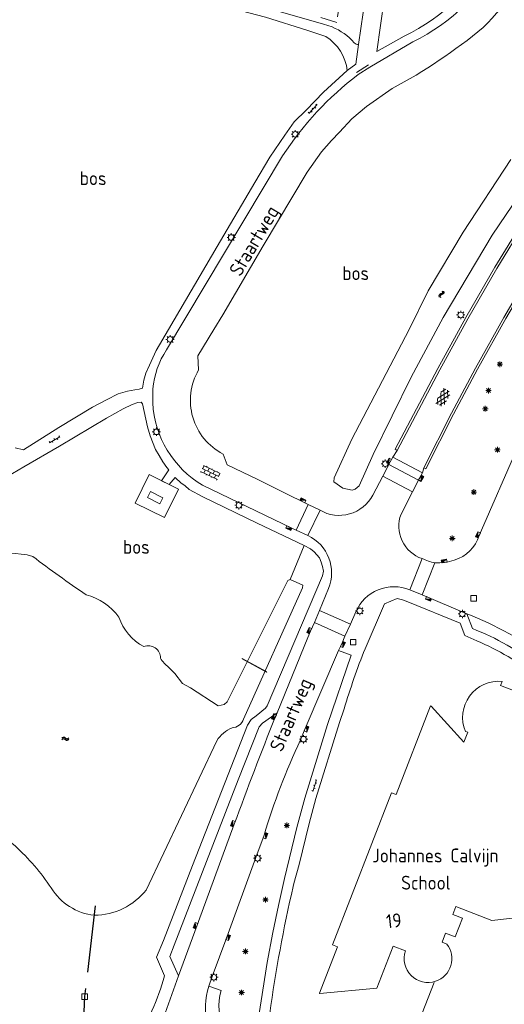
# Model space of a CAD drawing. Extents: x 168769 to 512904, y 516715 to 1559940.
# Tile 85 of 256: x 169303 to 169390, y 519879 to 520056. Entities that reach past the tile are written whole.
import ezdxf

# ---------------------------------------------------------------- set-up
doc = ezdxf.new("R2010")
doc.units = 0
doc.header["$MEASUREMENT"] = 0
doc.linetypes.add('ACAD_ISO02W100', pattern=[15, 12, -3])
doc.linetypes.add('LP', pattern=[14, 9, -5])
doc.layers.get('0').update_dxf_attribs({"linetype": 'CONTINUOUS'})
for name, color, linetype, lineweight in [('B01_HOOFDGEBOUW', 10, 'CONTINUOUS', 0), ('B04_KUNSTWERK', 32, 'CONTINUOUS', 0), ('Q04_wegmarkering', 7, 'CONTINUOUS', 0), ('Q21_LANTAARNPAAL', 7, 'CONTINUOUS', 18), ('Q26_BOOM', 7, 'CONTINUOUS', 18), ('Q28_rioolput', 7, 'CONTINUOUS', 18), ('Q97_TROTTOIRKOLK', 7, 'CONTINUOUS', 0), ('S01_symb_gesloten_verh', 7, 'CONTINUOUS', 0), ('S02_symb_open_verh', 7, 'CONTINUOUS', 13), ('T03_HEK', 34, 'CONTINUOUS', 0), ('T09_INSTEEKSLOOT', 72, 'CONTINUOUS', 0), ('T51_CULTUURSCHEIDING', 3, 'CONTINUOUS', 0), ('V00_kant_verharding', 252, 'CONTINUOUS', 0), ('V04_Kant_op_inrit', 254, 'CONTINUOUS', 13), ('V11_VERKEERSDREMPEL', 7, 'CONTINUOUS', 0), ('W00_KANT_WATER', 140, 'CONTINUOUS', 0), ('Z19_Overigetekst', 7, 'CONTINUOUS', 0)]:
    doc.layers.add(name, color=color, linetype=linetype, lineweight=lineweight)
for name, color, linetype in [('S05_Water', 132, 'CONTINUOUS'), ('W51_DUIKER', 4, 'ACAD_ISO02W100'), ('Z02_Huisnummer', 253, 'CONTINUOUS'), ('Z05_Cultuuraanduiding', 3, 'CONTINUOUS'), ('Z06_STRAATNAAM', 7, 'CONTINUOUS'), ('Z09_FUNCTIEAANDUIDING', 7, 'CONTINUOUS')]:
    doc.layers.add(name, color=color, linetype=linetype)
doc.styles.add('ISOCP', font='isocp.shx', dxfattribs={"height": 1.8})

# ---------------------------------------------------------------- blocks, each defined once
blk = doc.blocks.new('Q21')
at = {"color": 0}
for points in [[(-1.5, 0), (-1, 0)], [(-1.06, 1.06), (-0.71, 0.71)], [(0, 1.5), (0, 1)], [(1.06, 1.06), (0.71, 0.71)], [(1.5, 0), (1, 0)], [(-1.06, -1.06), (-0.71, -0.71)], [(0, -1.5), (0, -1)], [(1.06, -1.06), (0.71, -0.71)]]:
    blk.add_lwpolyline(points, dxfattribs=at)
blk.add_circle((0, 0), 1, dxfattribs=at)
blk = doc.blocks.new('Q26')
at = {"color": 0}
for p, q in [((-1, 0), (1, 0)), ((-0.7, 0.7), (0.7, -0.7)), ((0.7, 0.7), (-0.7, -0.7)), ((0, 1), (0, -1))]:
    blk.add_line(p, q, dxfattribs=at)
blk = doc.blocks.new('Q28')
at = {"color": 0}
blk.add_lwpolyline([(1, 1), (1, -1), (-1, -1), (-1, 1)], close=True, dxfattribs=at)
blk = doc.blocks.new('Q97')
blk.add_hatch(color=256).paths.add_polyline_path([(-1, 1), (-1, 0), (1, 1)])
blk.add_line((1, 1), (-1, 0))
at = {"color": 0}
for points in [[(-1, 0), (-1, 1), (1, 1), (1, 0), (-1, 0)], [(0, 0.8), (0, 1)]]:
    blk.add_lwpolyline(points, dxfattribs=at)
blk = doc.blocks.new('S05')
at = {"color": 0}
for p, q in [((0.08, 0.3), (0.38, 0.59)), ((0.11, -0.19), (0.41, 0.09)), ((0.38, 0.59), (0.68, 0.71)), ((0.41, 0.09), (0.71, 0.21)), ((0.68, 0.71), (1.01, 0.62)), ((0.71, 0.21), (1.02, 0.12)), ((1.01, 0.62), (1.33, 0.37)), ((1.02, 0.12), (1.36, -0.12)), ((1.33, 0.37), (1.66, 0.13)), ((1.66, 0.13), (1.97, 0.04)), ((1.97, 0.04), (2.28, 0.16)), ((2.28, 0.16), (2.58, 0.44)), ((1.36, -0.12), (1.68, -0.37)), ((1.68, -0.37), (2, -0.46)), ((2, -0.46), (2.31, -0.33)), ((2.31, -0.33), (2.61, -0.05))]:
    blk.add_line(p, q, dxfattribs=at)
blk = doc.blocks.new('S024')
at = {"color": 0}
for p, q in [((0, 1.2), (6.7, 1.2)), ((0, 0), (6.7, 0)), ((0.2, 1.2), (0.2, 0)), ((1.25, 1.5), (1.25, 1.2)), ((1.25, 0), (1.25, -1.2)), ((2.3, 1.2), (2.3, 0)), ((3.35, 1.5), (3.35, 1.2)), ((3.35, 0), (3.35, -1.2)), ((4.4, 1.2), (4.4, 0)), ((5.45, 1.5), (5.45, 1.2)), ((5.45, 0), (5.45, -1.2)), ((6.5, 1.2), (6.5, 0)), ((0, -1.2), (6.7, -1.2)), ((0.2, -1.2), (0.2, -1.5)), ((2.3, -1.2), (2.3, -1.5)), ((4.4, -1.2), (4.4, -1.5)), ((6.5, -1.2), (6.5, -1.5))]:
    blk.add_line(p, q, dxfattribs=at)
blk = doc.blocks.new('S014')
at = {"color": 0}
for p, q in [((0, -0.75), (4.2, 1.67)), ((0, 0.65), (1.78, 1.67)), ((5.07, -1.52), (0, 1.4)), ((2.64, -1.52), (0, 0)), ((1.08, -1.52), (6.15, 1.4)), ((6.15, -0.75), (1.95, 1.67)), ((3.51, -1.52), (6.15, 0)), ((6.15, 0.65), (4.37, 1.67))]:
    blk.add_line(p, q, dxfattribs=at)
blk = doc.blocks.new('S026')
for p, q in [((0, 0), (4.4, 0)), ((0.2, 0.5), (0.2, 0)), ((1.2, 0), (1.2, -0.5)), ((2.2, 0.5), (2.2, 0)), ((3.2, 0), (3.2, -0.5)), ((4.2, 0.5), (4.2, 0))]:
    blk.add_line(p, q)

msp = doc.modelspace()

# ---------------------------------------------------------------- linework, layer by layer
at = {"layer": 'B01_HOOFDGEBOUW'}
for points in [[(169325.56, 519969.8), (169326.13, 519970.91), (169328.36, 519969.75), (169327.79, 519968.66), (169325.56, 519969.8)], [(169382.76, 519927.74), (169383.16, 519927.59)]]:
    msp.add_lwpolyline(points, dxfattribs=at)
for points in [[(169392.35, 519934.73), (169389.08, 519936), (169389.34, 519936.73, 0.568049), (169382.76, 519927.74)], [(169383.16, 519927.59), (169382.48, 519925.82), (169376.57, 519932.3), (169376.48, 519932.33), (169370.32, 519916.39), (169369.45, 519916.72), (169358.86, 519889.36), (169359.74, 519889.02), (169356.5, 519880.66), (169356.59, 519880.63), (169366.81, 519881.59), (169369.74, 519889.13), (169371.97, 519888.26, 0.621905), (169377.39, 519882.82, 0.520878), (169379.38, 519889.5), (169378.54, 519889.84), (169379.17, 519891.45), (169380.9, 519890.78), (169382.21, 519894.15), (169380.48, 519894.82), (169381.05, 519896.26), (169387.51, 519893.76), (169403.28, 519895.53)]]:
    msp.add_lwpolyline(points, format="xyb", dxfattribs=at)
at = {"layer": 'B04_KUNSTWERK'}
msp.add_lwpolyline([(169347.01, 519938.46), (169346.96, 519938.37), (169342.58, 519940.79), (169342.63, 519940.88), (169347.01, 519938.46)], dxfattribs=at)
at = {"layer": 'Q04_wegmarkering'}
msp.add_lwpolyline([(169383.01, 519948.88, -0.068427), (169397.54, 519940.84)], format="xyb", dxfattribs=at)
at = {"layer": 'T03_HEK', "linetype": 'LP'}
for points in [[(169361.14, 520065.12), (169359.62, 520055.24), (169356.77, 520056.14)], [(169331.16, 519971.33), (169325.88, 519973.92), (169323.37, 519968.81), (169328.66, 519966.22), (169331.16, 519971.33)], [(169377.14, 519882.57), (169374.41, 519875.71)]]:
    msp.add_lwpolyline(points, dxfattribs=at)
at = {"layer": 'T09_INSTEEKSLOOT'}
msp.add_lwpolyline([(169396.11, 520029.63), (169387.53, 520016.96), (169378.72, 520002.19), (169372.96, 519991.47), (169366.18, 519977.55), (169363.61, 519971.93), (169362.92, 519971.33), (169362.39, 519971.15), (169360.68, 519971.51), (169359.08, 519972.62), (169359.15, 519973.31), (169362.32, 519980.32), (169372.61, 520000), (169376.04, 520006.96), (169382.35, 520017.49), (169390.92, 520030.58)], dxfattribs=at)
at = {"layer": 'T51_CULTUURSCHEIDING'}
msp.add_lwpolyline([(169351.21, 519955.03), (169353.73, 519961.17)], dxfattribs=at)
at = {"layer": 'V00_kant_verharding'}
for points in [[(169370.11, 519978.48), (169377.81, 519992.99), (169382.81, 520002.17), (169388.03, 520011.21), (169393.03, 520019.32), (169398.74, 520028.03), (169404.72, 520036.76), (169410.98, 520045.19), (169417.72, 520053.72), (169425.79, 520063.09), (169432.54, 520070.73), (169439.37, 520077.98), (169446.96, 520085.68), (169454.52, 520092.82), (169463.68, 520100.86), (169474.33, 520109.73), (169485.26, 520118.33), (169497.24, 520127.27), (169509.68, 520136.31), (169522.32, 520145.26), (169536.48, 520155.04)], [(169370.46, 519978.27), (169378.14, 519992.76), (169383.15, 520001.95), (169388.37, 520011.01), (169393.38, 520019.11), (169399.08, 520027.82), (169405.04, 520036.53), (169411.3, 520044.95), (169418.03, 520053.47), (169426.07, 520062.81), (169432.85, 520070.48), (169439.64, 520077.69), (169447.24, 520085.39), (169454.78, 520092.52), (169463.93, 520100.56), (169474.59, 520109.43), (169485.48, 520117.99), (169497.53, 520126.98), (169509.85, 520135.94), (169522.6, 520144.96), (169536.72, 520154.72)], [(169375.28, 519975.14), (169380.27, 519984.97), (169384.56, 519993.05), (169389.66, 520002.19), (169395.19, 520011.56), (169401.85, 520021.98), (169408.46, 520031.64), (169415.23, 520040.88), (169422.65, 520050.38), (169429.68, 520058.83), (169437.39, 520067.45), (169445.3, 520075.75), (169453.6, 520083.99), (169461.13, 520090.91), (169467.56, 520096.5), (169475.91, 520103.47), (169485.39, 520111.03), (169494.82, 520118.23), (169505.71, 520126.23), (169518.32, 520135.27), (169529.29, 520142.96), (169541.75, 520151.48)], [(169375.6, 519974.97), (169380.63, 519984.8), (169384.92, 519992.87), (169390, 520001.97), (169395.53, 520011.35), (169402.18, 520021.75), (169408.77, 520031.39), (169415.54, 520040.64), (169422.95, 520050.11), (169429.98, 520058.56), (169437.68, 520067.17), (169445.59, 520075.47), (169453.88, 520083.71), (169460.93, 520090.19), (169467.82, 520096.19), (169476.17, 520103.18), (169485.63, 520110.71), (169495.04, 520117.9), (169505.94, 520125.9), (169518.49, 520134.9), (169529.51, 520142.62), (169541.99, 520151.16)], [(169319.83, 520080.79), (169316.29, 520072.54), (169331.06, 520066.29), (169333.14, 520071.19), (169347.78, 520064.98), (169360.45, 520060.55), (169364.76, 520059.93), (169363.54, 520051.26)], [(169366.8, 520050.01), (169368.12, 520059.41), (169374.88, 520058.53), (169385.96, 520069.6)], [(169358.79, 520054.42), (169357.22, 520054.94), (169349.91, 520057.04), (169343.95, 520058.65), (169334.7, 520061.47), (169330.27, 520062.72), (169325.47, 520063.79), (169320.19, 520064.83), (169315.87, 520065.33), (169308.76, 520065.94), (169305.11, 520066.09), (169302.34, 520066.02)], [(169301.39, 520064.05), (169303.97, 520064.34), (169306.73, 520064.39), (169308.95, 520064.3), (169312.76, 520063.85), (169316.72, 520063.44), (169321.41, 520062.74), (169326.84, 520061.52), (169331.67, 520060.34), (169339.4, 520058.1), (169346.77, 520056.18), (169354.42, 520053.79), (169357.63, 520052.69)], [(169366.8, 520050.01), (169371.72, 520052.76)], [(169363.54, 520051.26), (169363.04, 520047.7), (169361.51, 520046.57)], [(169363.48, 520045.84), (169365.58, 520047.21), (169373.31, 520051.74)], [(169361.51, 520046.57), (169357.21, 520042.66), (169354.1, 520039.43), (169351.96, 520037.34), (169350.3, 520034.98), (169347.58, 520031.03), (169344.9, 520026.46), (169338.09, 520014.94), (169329.34, 520000), (169327.15, 519996.26), (169325.94, 519993.59), (169325.3, 519992.19), (169324.9, 519990.9), (169324.67, 519989.44), (169324.06, 519989.31), (169323.28, 519989.15), (169321.98, 519988.91), (169320.33, 519988.43), (169318.21, 519987.34), (169315.66, 519986.04), (169309.64, 519982.38), (169303.26, 519978.39), (169301.77, 519978.72)], [(169364.94, 520040.12), (169369.58, 520043.33)], [(169334.64, 519995.28), (169337.51, 520000), (169339.12, 520002.65), (169346.39, 520015.06), (169354.29, 520028.33), (169356.86, 520031.97), (169358.65, 520033.99), (169360.1, 520035.51), (169362.33, 520037.9), (169364.94, 520040.12)], [(169328.98, 519996.34), (169349.87, 520031.23)], [(169326.51, 519986.8), (169326.55, 519989.33)], [(169328.11, 519972.82), (169329.4, 519974.75), (169329.03, 519975.22), (169328.35, 519976.23), (169327.7, 519977.34), (169327, 519978.45), (169326.06, 519980.88), (169325.57, 519982.49), (169324.68, 519986.66), (169324.43, 519986.96), (169323.82, 519986.9), (169322.81, 519986.5), (169321.22, 519985.74), (169318.22, 519984.09), (169309.76, 519979.06), (169303.36, 519975.33), (169297.18, 519971.7)], [(169370.46, 519978.27), (169369.72, 519977.07)], [(169370.11, 519978.48), (169370.46, 519978.27)], [(169368.98, 519975.75), (169369.22, 519976.21), (169369.72, 519977.07)], [(169375, 519974.26), (169369.72, 519977.07)], [(169351.08, 519970.22), (169345.41, 519973.04), (169339.9, 519975.7)], [(169367.89, 519973.64), (169368.98, 519975.75)], [(169375, 519974.26), (169375.28, 519975.14)], [(169375.28, 519975.14), (169375.6, 519974.97)], [(169328.11, 519972.82), (169329.49, 519972.15)], [(169333.68, 519903.62), (169343.56, 519928.89), (169344.24, 519929.9), (169345.09, 519930.57), (169346.79, 519931.91), (169347.12, 519932.34), (169357.06, 519955.73), (169357.23, 519956.58), (169357.07, 519957.42), (169356.81, 519958.15), (169356.49, 519958.97), (169356.04, 519959.51), (169355.56, 519960.04), (169354.89, 519960.57), (169353.73, 519961.17), (169345.28, 519965.19), (169335.55, 519969.91), (169333.06, 519971.27), (169332.33, 519971.92), (169331.55, 519972.46), (169330.61, 519973.33), (169330.55, 519973.4), (169329.49, 519972.15)], [(169374.32, 519972.93), (169373.22, 519970.82)], [(169375, 519974.26), (169374.57, 519973.39), (169374.32, 519972.93)], [(169351.52, 519964.31), (169335.47, 519972.02)], [(169351.08, 519970.22), (169353.4, 519969.09), (169354.46, 519968.53)], [(169354.46, 519968.53), (169356.6, 519967.52)], [(169352.29, 519963.95), (169351.52, 519964.31)], [(169354.42, 519962.95), (169352.29, 519963.95)], [(169370.49, 519951.64), (169368.2, 519950.67)], [(169374.95, 519952.33), (169372.72, 519953.18)], [(169374.95, 519952.33), (169383.01, 519948.88)], [(169364.69, 519942.61), (169368.2, 519950.67)], [(169384.77, 519944.03), (169382.65, 519945.01), (169381.8, 519947.21), (169372.39, 519951.06)], [(169355.58, 519947.34), (169356.51, 519949.51)], [(169383.01, 519948.88), (169384.01, 519946.24)], [(169348.92, 519931.11), (169354.43, 519944.64), (169354.87, 519945.77), (169355.58, 519947.34)], [(169361.05, 519944.87), (169362.06, 519947.04)], [(169361.05, 519944.87), (169360.5, 519943.48), (169359.92, 519942.3)], [(169359.92, 519942.3), (169362.18, 519941.45), (169357.96, 519928.99)], [(169336.18, 519904.34), (169341.9, 519919.05), (169345.67, 519928.55), (169346.24, 519929.2), (169348.92, 519931.11)], [(169360.92, 519931.79), (169360.11, 519929.32)], [(169346.02, 519879.32), (169347.12, 519886.18), (169348.11, 519891.57), (169349.12, 519896.46), (169350.19, 519901.27), (169352.45, 519910.45), (169353.86, 519915.75), (169357.96, 519928.99)], [(169360.11, 519929.32), (169355.86, 519915.69)], [(169355.86, 519915.69), (169354.67, 519911.19), (169352.84, 519903.81), (169351.91, 519900.39)], [(169330.39, 519889.31), (169336.18, 519904.34)], [(169328.47, 519890.16), (169333.68, 519903.62)], [(169351.91, 519900.39), (169351.78, 519899.84)], [(169331.14, 519883.77), (169334.1, 519891.75)], [(169327.2, 519887.14), (169328.47, 519890.16)], [(169337.21, 519883.69), (169339.84, 519890.77)], [(169331.14, 519883.77), (169329.58, 519887.26), (169330.39, 519889.31)], [(169328.65, 519883.77), (169327.2, 519887.14)], [(169328.43, 519876.25), (169331.14, 519883.77)], [(169337.21, 519883.69), (169336.6, 519881.94)], [(169336.6, 519881.94), (169338.8, 519881.13)], [(169345.49, 519875.89), (169346.02, 519879.32)]]:
    msp.add_lwpolyline(points, dxfattribs=at)
for points in [[(169388.24, 520068.6, -0.158385), (169371.72, 520052.76)], [(169396.63, 520069.59, -0.088081), (169385.93, 520054.3)], [(169373.31, 520051.74, 0.154194), (169389.61, 520067.47)], [(169358.79, 520054.42, -0.111111), (169362.76, 520051.59, 0.259599), (169363.54, 520051.26)], [(169385.93, 520054.3, -0.047991), (169369.58, 520043.33)], [(169361.51, 520046.57, 0.223995), (169357.63, 520052.69)], [(169349.87, 520031.23, -0.087224), (169363.48, 520045.84)], [(169326.55, 519989.33, -0.123152), (169328.98, 519996.34)], [(169339.9, 519975.7), (169339.9, 519975.7), (169339.16, 519977.62, -0.429328), (169334.77, 519992.73), (169334.64, 519995.28)], [(169335.47, 519972.02, -0.249938), (169326.51, 519986.8)], [(169377.23, 519958.07, 0.085691), (169380.75, 519958.51, 0.241125), (169385.23, 519962.98), (169392.2, 519979.04), (169394.25, 519983.86)], [(169367.89, 519973.64), (169366.07, 519970.21, -0.427997), (169356.6, 519967.52)], [(169374.97, 519958.81, -0.425858), (169371.17, 519966.83), (169373.22, 519970.82)], [(169356.51, 519949.51), (169358.11, 519953.41, 0.400607), (169354.42, 519962.95)], [(169377.23, 519958.07, -0.062475), (169374.97, 519958.81)], [(169362.06, 519947.04), (169363.06, 519949.27, -0.414243), (169372.72, 519953.18)], [(169372.39, 519951.06, 0.061453), (169370.49, 519951.64)], [(169384.01, 519946.24, -0.066649), (169396, 519939.5)], [(169395.61, 519937.63, 0.069178), (169384.77, 519944.03)], [(169339.84, 519890.77), (169345.07, 519905.09), (169346.55, 519909.09, -0.03775), (169353.08, 519926.2), (169353.95, 519928.29), (169359.92, 519942.3)], [(169360.92, 519931.79, -0.020433), (169364.69, 519942.61)], [(169334.1, 519891.75), (169341.17, 519911.06, -0.006963), (169348.55, 519930.28), (169348.92, 519931.11)], [(169351.78, 519899.84, 0.023279), (169347.57, 519877.03), (169348.25, 519876.86)], [(169304.32, 519862.92, 0.273555), (169317.12, 519865.79), (169323.27, 519871.55, 0.067679), (169328.65, 519883.77)], [(169352.08, 519864.9, -0.573082), (169336.6, 519881.94)], [(169345.13, 519873.28), (169339.3, 519874.08, -0.167026), (169338.8, 519881.13)]]:
    msp.add_lwpolyline(points, format="xyb", dxfattribs=at)
at = {"layer": 'V04_Kant_op_inrit'}
msp.add_lwpolyline([(169363.14, 520046.21), (169365.29, 520047.61)], dxfattribs=at)
at = {"layer": 'V11_VERKEERSDREMPEL'}
for points in [[(169374.32, 519972.93), (169368.98, 519975.75)], [(169373.22, 519970.82), (169367.89, 519973.64)], [(169354.46, 519968.53), (169352.29, 519963.95)], [(169356.6, 519967.52), (169354.42, 519962.95)], [(169372.72, 519953.18), (169374.97, 519958.81)], [(169374.95, 519952.33), (169377.23, 519958.07)], [(169362.06, 519947.04), (169356.51, 519949.51)], [(169355.58, 519947.34), (169361.05, 519944.87)]]:
    msp.add_lwpolyline(points, dxfattribs=at)
at = {"layer": 'W00_KANT_WATER'}
msp.add_lwpolyline([(169353.42, 519953.54), (169342.84, 519929.93, -0.297076), (169340.79, 519928.38, 0.149119), (169338.05, 519926.07), (169325.36, 519899.22, -0.224957), (169316.01, 519894.67, -0.231989), (169308.28, 519899.59, 0.059512), (169301.77, 519907.15), (169273.32, 519929.9, -0.261758), (169270.97, 519939.17), (169273.58, 519945.11, -0.457208), (169278.55, 519947.65, 0.234585), (169284.54, 519948.97, 0.048599), (169296.72, 519958.62, -0.191692), (169304.94, 519959.19, 0.00932), (169314.54, 519952.3, -0.17342), (169320.43, 519948.29, 0.184654), (169324.92, 519942.99, -0.535882), (169327.91, 519940.92, 0.106701), (169329.37, 519939.31), (169330.52, 519938.17)], format="xyb", dxfattribs=at)
msp.add_lwpolyline([(169330.52, 519938.17), (169331.86, 519936.37), (169333.31, 519935.58), (169338.26, 519932.34), (169339.34, 519932.61), (169339.89, 519933.04), (169350.82, 519954.86), (169351.21, 519955.03), (169353.49, 519954.03), (169353.42, 519953.54)], dxfattribs=at)
at = {"layer": 'W51_DUIKER'}
for p, q in [((169316.14, 519896.39), (169314.28, 519880.07)), ((169314.28, 519880.07), (169312.54, 519844.99))]:
    msp.add_line(p, q, dxfattribs=at)

# ---------------------------------------------------------------- block references
at = {"layer": 'Q21_LANTAARNPAAL', "xscale": 0.5, "yscale": 0.5}
for p in [(169352.15, 520035.11), (169340.63, 520016.56), (169381.9, 520002.63), (169329.64, 519998.23), (169327.19, 519981.62), (169368.34, 519975.88), (169342.02, 519968.41), (169363.74, 519949.41), (169382.19, 519948.86), (169353.63, 519926.34), (169345.36, 519904.93), (169337.51, 519883.53)]:
    msp.add_blockref('Q21', p, dxfattribs=at)
at = {"layer": 'Q26_BOOM', "xscale": 0.5, "yscale": 0.5}
for p in [(169388.93, 519993.76), (169386.89, 519989.03), (169386.32, 519985.76), (169388.5, 519978.39), (169384.25, 519970.78), (169380.38, 519962.46), (169350.63, 519910.84), (169346.8, 519897.48), (169343.19, 519888.18), (169342.5, 519880.8)]:
    msp.add_blockref('Q26', p, dxfattribs=at)
at = {"layer": 'Q28_rioolput', "xscale": 0.5, "yscale": 0.5}
for p in [(169384.23, 519951.66), (169362.56, 519943.79), (169314.26, 519880.06)]:
    msp.add_blockref('Q28', p, dxfattribs=at)
at = {"layer": 'Q97_TROTTOIRKOLK'}
for p, xscale, yscale, rotation in [((169369.22, 519976.21), 0.5, 0.5, 58.99930228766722), ((169374.57, 519973.39), 0.5, 0.5, 240.0040104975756), ((169353.4, 519969.09), 0.5, 0.5, 332.0086325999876), ((169351.11, 519964.51), 0.5, 0.5, 154.0242853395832), ((169385.23, 519962.98), 0.4999999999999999, 0.4999999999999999, 65.99814451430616), ((169378.97, 519958.13), 0.4999999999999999, 0.4999999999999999, 11.0058893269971), ((169376.21, 519951.79), 0.5, 0.5, 156.9824382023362), ((169354.87, 519945.77), 0.5, 0.5, 64.95708191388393), ((169360.5, 519943.48), 0.5, 0.5, 243.9938203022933), ((169348.55, 519930.28), 0.4999999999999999, 0.4999999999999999, 65.99814451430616), ((169353.95, 519928.29), 0.4999999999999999, 0.4999999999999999, 246.9824382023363), ((169341.17, 519911.06), 0.4999999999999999, 0.4999999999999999, 68.99031596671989), ((169346.55, 519909.09), 0.5, 0.5, 248.9903159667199), ((169334.46, 519892.73), 0.4999999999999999, 0.4999999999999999, 68.99031596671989), ((169339.84, 519890.77), 0.5, 0.5, 248.9903159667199)]:
    msp.add_blockref('Q97', p, dxfattribs=dict(at, xscale=xscale, yscale=yscale, rotation=rotation))
at = {"layer": 'S01_symb_gesloten_verh', "xscale": 0.4999999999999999, "yscale": 0.4999999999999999, "rotation": 62.02970648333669}
msp.add_blockref('S014', (169378.06, 519986.4), dxfattribs=at)
at = {"layer": 'S02_symb_open_verh'}
for name, p, xscale, yscale, rotation in [('S026', (169354.59, 520038.85), 0.5, 0.5, 46.37679080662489), ('S026', (169307.94, 519979.63), 0.5, 0.5, 30.30345161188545), ('S024', (169335.39, 519975.01), 0.4999999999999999, 0.4999999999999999, 334.2735342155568), ('S026', (169355.31, 519916.96), 0.5, 0.5, 72.33311439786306)]:
    msp.add_blockref(name, p, dxfattribs=dict(at, xscale=xscale, yscale=yscale, rotation=rotation))
at = {"layer": 'S05_Water'}
for p, xscale, yscale, rotation in [((169378.68, 520006.99), 0.4999999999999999, 0.4999999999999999, 242.0510968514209), ((169310.13, 519926.37), 0.5, 0.5, 0.1336899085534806)]:
    msp.add_blockref('S05', p, dxfattribs=dict(at, xscale=xscale, yscale=yscale, rotation=rotation))

# ---------------------------------------------------------------- texts
at = {"layer": 'Z02_Huisnummer', "style": 'ISOCP'}
msp.add_text('19', height=2.5, rotation=6.2693, dxfattribs=at).set_placement((169368.63, 519892.31))
at = {"layer": 'Z05_Cultuuraanduiding', "style": 'ISOCP'}
for p in [(169313.4, 520025.98), (169360.61, 520008.9), (169321.17, 519959.68)]:
    msp.add_text('bos', height=2.5, dxfattribs=at).set_placement(p)
at = {"layer": 'Z06_STRAATNAAM', "style": 'ISOCP'}
for rotation, p in [(59.427, (169342.28, 520009.38)), (66.5156, (169349.74, 519923.89))]:
    msp.add_text('Staartweg', height=2.5, rotation=rotation, dxfattribs=at).set_placement(p)
at = {"layer": 'Z09_FUNCTIEAANDUIDING', "style": 'ISOCP'}
msp.add_text('School', height=2.5, dxfattribs=at).set_placement((169371.19, 519899.29))
at = {"layer": 'Z19_Overigetekst', "style": 'ISOCP'}
msp.add_text('Johannes Calvijn', height=2.5, dxfattribs=at).set_placement((169365.98, 519904.18))

doc.saveas('drawing.dxf')
